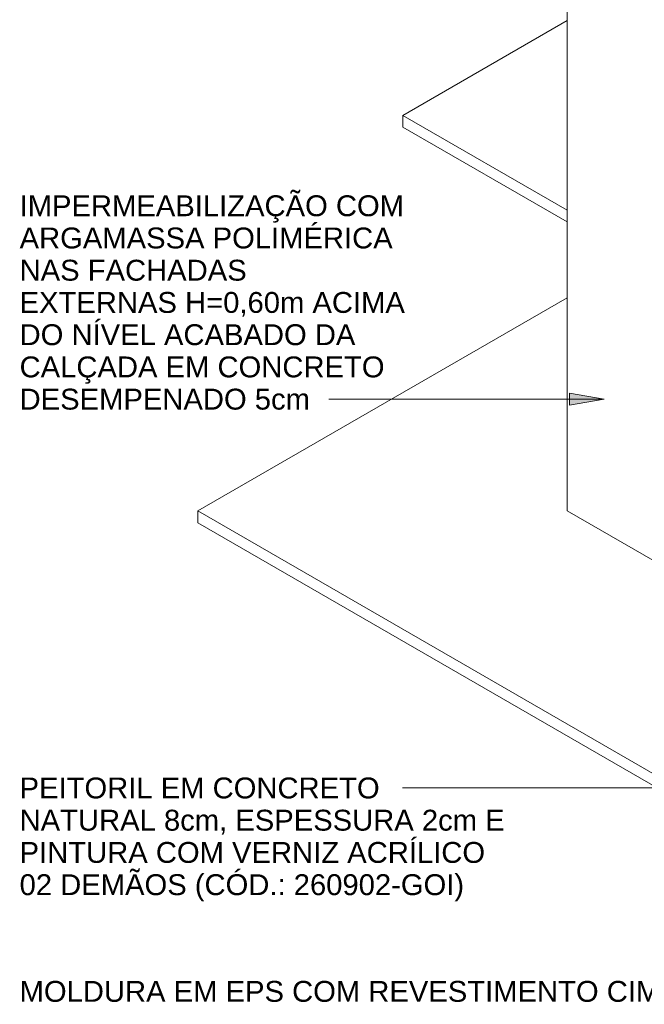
# Model space of a CAD drawing. Header units: metres. Extents: x 6.5 to 21.8, y 0.6 to 11.2.
# Tile 2 of 113: x 6.5 to 8.7, y 2.6 to 6. Entities that reach past the tile are written whole.
import ezdxf

# ---------------------------------------------------------------- set-up
doc = ezdxf.new("R2010")
doc.units = ezdxf.units.M
for name, color, linetype, lineweight in [('A-FLOR', 7, 'Continuous', 5), ('A-ROOF', 7, 'Continuous', 5), ('G-ANNO-TEXT', 7, 'Continuous', 9), ('I-WALL', 7, 'Continuous', 5)]:
    doc.layers.add(name, color=color, linetype=linetype, lineweight=lineweight)
doc.styles.add('Arial', font='arial.ttf', dxfattribs={"height": 0.072})

# ---------------------------------------------------------------- blocks, each defined once
blk = doc.blocks.new('LONGARINA_STEEL_FRAME - LONGARINA_STEEL_FRAME-1917798-ISO_02')
at = {"layer": 'A-ROOF'}
for p, q in [((8.5848, 6.6184), (8.5422, 6.5864)), ((8.5296, 6.5731), (8.5267, 6.5748)), ((10.2239, 5.595), (10.1991, 5.6092)), ((10.2146, 5.6209), (10.2239, 5.6278))]:
    blk.add_line(p, q, dxfattribs=at)

msp = doc.modelspace()

# ---------------------------------------------------------------- hatches: boundary and pattern name
at = {"layer": 'G-ANNO-TEXT'}
msp.add_hatch(color=256, dxfattribs=at).paths.add_polyline_path([(8.5413, 4.6519), (8.4213, 4.673), (8.4213, 4.6307)])

# ---------------------------------------------------------------- linework, layer by layer
at = {"layer": 'A-FLOR'}
for p, q in [((8.4136, 5.9569), (7.8479, 5.6303)), ((7.8479, 5.6303), (8.4136, 5.3037)), ((7.8479, 5.6303), (7.8479, 5.5895)), ((8.4136, 5.2629), (7.8479, 5.5895)), ((8.4136, 5.0016), (7.1408, 4.2668)), ((7.1408, 4.2668), (13.3917, 0.6578)), ((7.1408, 4.2668), (7.1408, 4.226)), ((13.3917, 1.3927), (8.4136, 4.2668)), ((13.3917, 0.617), (7.1408, 4.226))]:
    msp.add_line(p, q, dxfattribs=at)
at = {"layer": 'G-ANNO-TEXT'}
for p, q in [((7.912, 4.6519), (7.5928, 4.6519)), ((8.5413, 4.6519), (7.912, 4.6519)), ((8.5413, 4.6519), (8.4213, 4.673)), ((8.4213, 4.673), (8.4213, 4.6307)), ((8.4213, 4.6307), (8.5413, 4.6519)), ((8.272, 3.3114), (7.8468, 3.3114)), ((9.2662, 3.3114), (8.272, 3.3114))]:
    msp.add_line(p, q, dxfattribs=at)
at = {"layer": 'I-WALL'}
msp.add_line((8.4136, 4.2668), (8.4136, 6.3439), dxfattribs=at)

# ---------------------------------------------------------------- block references
at = {"layer": 'A-ROOF'}
msp.add_blockref('LONGARINA_STEEL_FRAME - LONGARINA_STEEL_FRAME-1917798-ISO_02', (0, 0), dxfattribs=at)

# ---------------------------------------------------------------- texts
at = {"layer": 'G-ANNO-TEXT', "char_height": 0.072, "attachment_point": 1, "style": 'Arial'}
for s, insert, width in [('IMPERMEABILIZAÇÃO COM ', (6.5273, 5.3546), 1.580928), ('ARGAMASSA POLIMÉRICA ', (6.5273, 5.2435), 1.555274), ('NAS FACHADAS ', (6.5273, 5.1324), 0.965232), ('EXTERNAS H=0,60m ACIMA ', (6.5273, 5.0213), 1.580928), ('DO NÍVEL ACABADO DA ', (6.5273, 4.9101), 1.404556), ('CALÇADA EM CONCRETO ', (6.5273, 4.799), 1.52962), ('DESEMPENADO 5cm', (6.5273, 4.6879), 1.192911), ('PEITORIL EM CONCRETO ', (6.5273, 3.3474), 1.500759), ('NATURAL 8cm, ESPESSURA 2cm E ', (6.5273, 3.2363), 2.017046), ('PINTURA COM VERNIZ ACRÍLICO ', (6.5273, 3.1252), 1.92405), ('02 DEMÃOS (CÓD.: 260902-GOI)', (6.5273, 3.014), 1.81502), ('MOLDURA EM EPS COM REVESTIMENTO CIMENTÍCIO 100x30mm ', (6.5273, 2.6462), 3.748691)]:
    msp.add_mtext(s, dxfattribs=dict(at, insert=insert, width=width))

doc.saveas('drawing.dxf')
